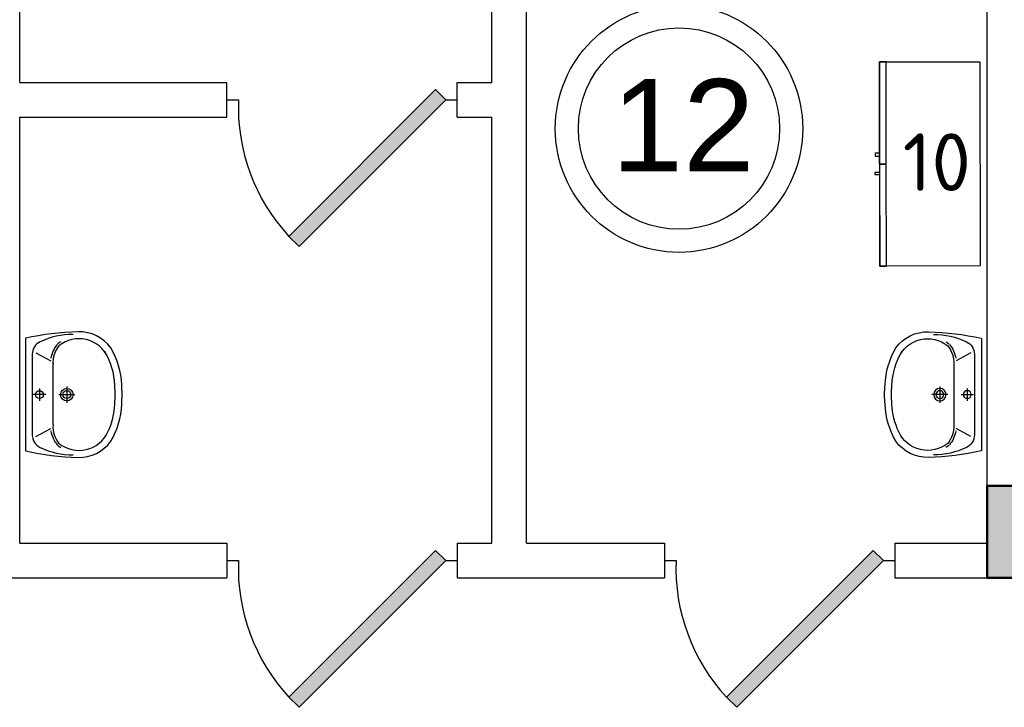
# Model space of a CAD drawing. Header units: millimetres. Extents: x 151654 to 877351, y 70322 to 154322.
# Tile 29 of 173: x 229772 to 234047, y 99777 to 102761. Entities that reach past the tile are written whole.
import ezdxf

# ---------------------------------------------------------------- set-up
doc = ezdxf.new("R2010")
doc.units = ezdxf.units.MM
doc.layers.add('kolonn', color=7, linetype='Continuous')
doc.layers.add('su', color=7, linetype='Continuous')
doc.layers.add('технологич.о', color=152, linetype='Continuous', lineweight=30)
doc.styles.add('GOST', font='isocpeur.ttf')
doc.styles.get("Standard").update_dxf_attribs({"font": 'arial.ttf'})

# ---------------------------------------------------------------- blocks, each defined once
blk = doc.blocks.new('ghsdd')
at = {"ltscale": 50, "true_color": 0x757575}
h = blk.add_hatch(color=8, dxfattribs=at)
h.paths.add_polyline_path([(0, 200), (-200, 200), (-200, 0), (0, 0)])
h.paths.add_polyline_path([(200, 0), (200, 200), (0, 200), (0, 0)])
h.paths.add_polyline_path([(0, 0), (-200, 0), (-200, -200), (0, -200)])
h.paths.add_polyline_path([(0, 0), (0, -200), (200, -200), (200, 0)])
at = {"lineweight": 50, "ltscale": 50}
blk.add_lwpolyline([(200, 200), (200, -200), (-200, -200), (-200, 200), (200, 200)], dxfattribs=at)
blk = doc.blocks.new('jfgjhsdf')
blk.add_hatch(color=1).paths.add_polyline_path([(-592.6, 730.9), (-636.7, 686.7), (0, 50), (44.2, 94.2)])
at = {"color": 1}
for p, q in [((0, 1000), (0, 950)), ((0, 50), (0, 0))]:
    blk.add_line(p, q, dxfattribs=at)
blk.add_lwpolyline([(0, 50), (-636.7, 686.7), (-592.6, 730.9), (44.2, 94.2), (0, 50)], dxfattribs=at)
blk.add_arc((-33.5, 129.6), 821.1, 87.662, 132.9147, dxfattribs=at)
blk = doc.blocks.new('470')
at = {"layer": 'технологич.о', "ltscale": 2}
for points in [[(8195681.1, 138800.7), (8196567.1, 138800.7), (8196567.1, 139236.7), (8195681.1, 139236.7)], [(8196124.1, 138800.7), (8195681.1, 138800.7), (8195681.1, 138829.4), (8196124.1, 138829.4)], [(8196567.1, 138800.7), (8196124.1, 138800.7), (8196124.1, 138829.4), (8196567.1, 138829.4)], [(8196089.4, 138800.7), (8196077.4, 138800.7), (8196077.4, 138781.5), (8196089.4, 138781.5)], [(8196158.7, 138800.7), (8196170.7, 138800.7), (8196170.7, 138781.5), (8196158.7, 138781.5)]]:
    blk.add_lwpolyline(points, close=True, dxfattribs=at)
blk = doc.blocks.new('UM_8')
for p, q in [((243.8, 0), (-243.8, 0)), ((175.3, -30), (-175.3, -30)), ((0, -88.2), (0, -34.2)), ((-181.9, -45.1), (-146.4, -110)), ((27, -61.2), (-27, -61.2)), ((181.9, -45.1), (146.4, -110)), ((141.9, -120), (-131.7, -120)), ((0, -145), (0, -215)), ((35, -180), (-35, -180))]:
    blk.add_line(p, q)
for centre, radius in [((0, -61.2), 17), ((0, -180), 27), ((0, -180), 17)]:
    blk.add_circle(centre, radius)
for centre, radius, start, end in [((-243.8, -0.5), 0.5, 90, 167.3206), ((243.8, -0.5), 0.5, 12.6794, 90), ((894.4, -256.6), 1167.2, 167.3206, 178.6525), ((-175.3, -90), 60, 90, 154.5977), ((175.3, -90), 60, 25.4023, 90), ((-894.4, -256.6), 1167.2, 1.3475, 12.6794), ((68.3, -205.7), 329.7, 154.5977, 180.3349), ((-68.3, -205.7), 329.7, 359.6651, 25.4023), ((-139.3, -232.3), 122.5, 98.7111, 129.9424), ((-139.3, -232.3), 112.5, 86.1548, 129.9424), ((139.3, -232.3), 112.5, 50.0576, 93.8452), ((139.3, -232.3), 122.5, 50.0576, 81.2889), ((-104, -232.9), 138.3, 141.0504, 245.2718), ((-104, -232.9), 148.3, 141.0504, 147.7493), ((104, -232.9), 138.3, 294.7282, 38.9496), ((104, -232.9), 148.3, 32.2507, 38.9496), ((-103.7, -234.1), 168.9, 178.312, 234.1043), ((-273, -229.1), 0.5, 358.312, 358.6525), ((103.7, -234.1), 168.9, 305.8957, 1.688), ((273, -229.1), 0.5, 181.3475, 181.688), ((-27.2, -71.3), 347.3, 239.6448, 267.5368), ((-27.2, -71.3), 317.3, 244.8898, 267.5368), ((27.2, -71.3), 317.3, 272.4632, 300.3552), ((27.2, -71.3), 347.3, 272.4632, 300.3552), ((0, 80.1), 500.1, 265.1692, 274.8308), ((0, 80.1), 470.1, 265.1692, 274.8308)]:
    blk.add_arc(centre, radius, start, end)

msp = doc.modelspace()

# ---------------------------------------------------------------- linework, layer by layer
at = {"lineweight": 30}
for p, q in [((229772.2, 102488.4), (229772.2, 105138.4)), ((231822.2, 102488.4), (231822.2, 105138.4)), ((231972.2, 100488.4), (231972.2, 105138.4)), ((233972.2, 100488.4), (233972.2, 105138.4)), ((229772.2, 102488.4), (230672.2, 102488.4)), ((230672.2, 102338.4), (230672.2, 102488.4)), ((231672.2, 102338.4), (231672.2, 102488.4)), ((231672.2, 102488.4), (231822.2, 102488.4)), ((229772.2, 100488.4), (229772.2, 102338.4)), ((229772.2, 102338.4), (230672.2, 102338.4)), ((231672.2, 102338.4), (231822.2, 102338.4)), ((231822.2, 100488.4), (231822.2, 102338.4)), ((229772.2, 100488.4), (230672.2, 100488.4)), ((230672.2, 100488.4), (230672.2, 100338.4)), ((231672.2, 100488.4), (231672.2, 100338.4)), ((231672.2, 100488.4), (231822.2, 100488.4)), ((231972.2, 100488.4), (232572.2, 100488.4)), ((232572.2, 100488.4), (232572.2, 100338.4)), ((233572.2, 100488.4), (233572.2, 100338.4)), ((233572.2, 100488.4), (233972.2, 100488.4)), ((228872.2, 100338.4), (230672.2, 100338.4)), ((231672.2, 100338.4), (232572.2, 100338.4)), ((233572.2, 100338.4), (237172.2, 100338.4))]:
    msp.add_line(p, q, dxfattribs=at)
at = {"color": 1}
for radius in [537, 437]:
    msp.add_circle((232634.8, 102288.4), radius, dxfattribs=at)

# ---------------------------------------------------------------- block references
at = {"rotation": 90}
for p in [(231672.2, 102413.4), (231672.2, 100413.4), (233572.2, 100413.4)]:
    msp.add_blockref('jfgjhsdf', p, dxfattribs=at)
at = {"layer": 'kolonn'}
msp.add_blockref('ghsdd', (234172.2, 100538.4), dxfattribs=at)
at = {"layer": 'su', "rotation": 90}
msp.add_blockref('UM_8', (229796.8, 101133.9), dxfattribs=at)
at = {"layer": 'su', "xscale": -1, "rotation": 270}
msp.add_blockref('UM_8', (233947.5, 101133.9), dxfattribs=at)
at = {"layer": 'технологич.о', "color": 234, "xscale": -1, "rotation": 270.0824366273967}
msp.add_blockref('470', (106497.8, -8094180.6), dxfattribs=at)

# ---------------------------------------------------------------- texts
at = {"color": 1}
msp.add_text('12', height=400, dxfattribs=at).set_placement((232341.7, 102103.2))
at = {"style": 'GOST'}
msp.add_text('10', height=250, dxfattribs=at).set_placement((233605.9, 102017.8))

doc.saveas('drawing.dxf')
